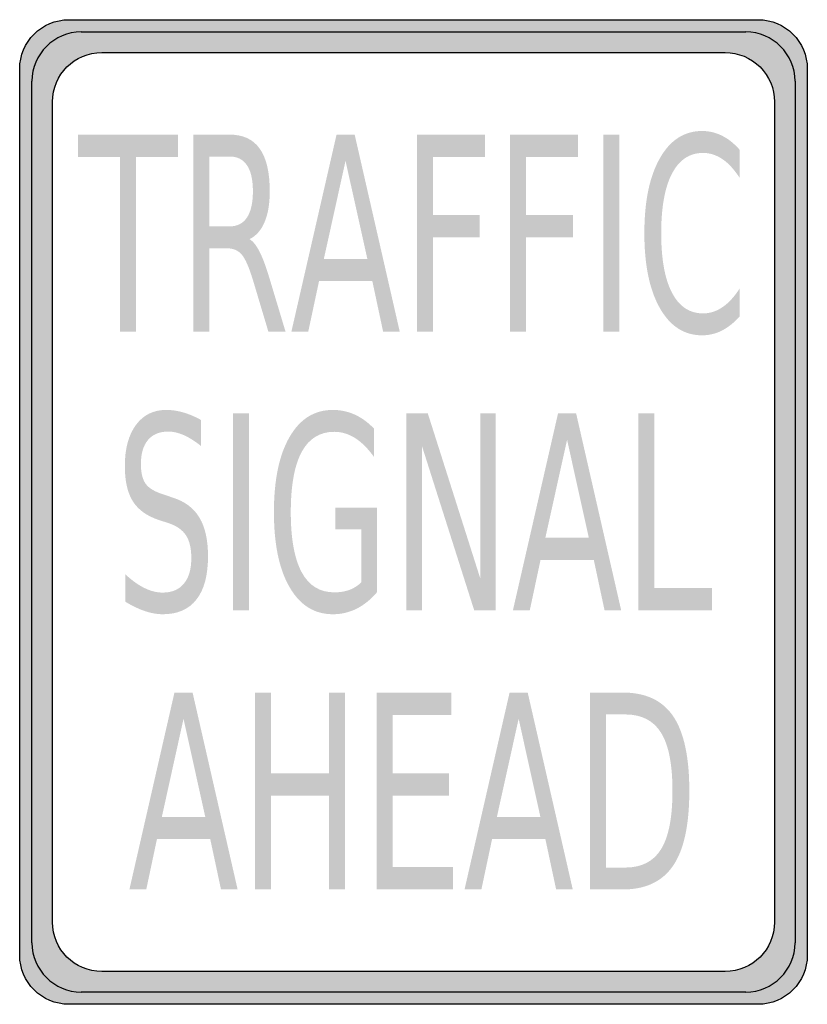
# Model space of a CAD drawing. Header units: inches. Extents: x -0.5 to 0.5, y -0.62 to 0.63.
import ezdxf

# ---------------------------------------------------------------- set-up
doc = ezdxf.new("R2010")
doc.units = ezdxf.units.IN
doc.header["$MEASUREMENT"] = 0

msp = doc.modelspace()

# ---------------------------------------------------------------- hatches: boundary and pattern name
h = msp.add_hatch(color=7)
edge = h.paths.add_edge_path()
edge.add_spline(control_points=[(-0.5, 0.5625), (-0.5, 0.597), (-0.472, 0.625), (-0.4375, 0.625)], knot_values=[0, 0, 0, 0, 1, 1, 1, 1], degree=3, periodic=0)
edge.add_line((-0.4375, 0.625), (0.4375, 0.625))
edge.add_spline(control_points=[(0.4375, 0.625), (0.472, 0.625), (0.5, 0.597), (0.5, 0.5625)], knot_values=[0, 0, 0, 0, 1, 1, 1, 1], degree=3, periodic=0)
edge.add_line((0.5, 0.5625), (0.5, -0.5625))
edge.add_spline(control_points=[(0.5, -0.5625), (0.5, -0.597), (0.472, -0.625), (0.4375, -0.625)], knot_values=[0, 0, 0, 0, 1, 1, 1, 1], degree=3, periodic=0)
edge.add_line((0.4375, -0.625), (-0.4375, -0.625))
edge.add_spline(control_points=[(-0.4375, -0.625), (-0.472, -0.625), (-0.5, -0.597), (-0.5, -0.5625)], knot_values=[0, 0, 0, 0, 1, 1, 1, 1], degree=3, periodic=0)
edge.add_line((-0.5, -0.5625), (-0.5, 0.5625))
edge = h.paths.add_edge_path(flags=0)
edge.add_spline(control_points=[(-0.4583, 0.5208), (-0.4583, 0.5554), (-0.4304, 0.5833), (-0.3958, 0.5833)], knot_values=[0, 0, 0, 0, 1, 1, 1, 1], degree=3, periodic=0)
edge.add_line((-0.3958, 0.5833), (0.3958, 0.5833))
edge.add_spline(control_points=[(0.3958, 0.5833), (0.4124, 0.5833), (0.4283, 0.5767), (0.44, 0.565), (0.4517, 0.5533), (0.4583, 0.5374), (0.4583, 0.5208)], knot_values=[0, 0, 0, 0, 1, 1, 1, 2, 2, 2, 2], degree=3, periodic=0)
edge.add_line((0.4583, 0.5208), (0.4583, -0.5208))
edge.add_spline(control_points=[(0.4583, -0.5208), (0.4583, -0.5554), (0.4303, -0.5833), (0.3958, -0.5833)], knot_values=[0, 0, 0, 0, 1, 1, 1, 1], degree=3, periodic=0)
edge.add_line((0.3958, -0.5833), (-0.3958, -0.5833))
edge.add_spline(control_points=[(-0.3958, -0.5833), (-0.4304, -0.5833), (-0.4583, -0.5554), (-0.4583, -0.5208)], knot_values=[0, 0, 0, 0, 1, 1, 1, 1], degree=3, periodic=0)
edge.add_line((-0.4583, -0.5208), (-0.4583, 0.5208))
h = msp.add_hatch(color=7)
edge = h.paths.add_edge_path()
edge.add_spline(control_points=[(0.4844, 0.5469), (0.4844, 0.5814), (0.4564, 0.6094), (0.4219, 0.6094)], knot_values=[0, 0, 0, 0, 1, 1, 1, 1], degree=3, periodic=0)
edge.add_line((0.4219, 0.6094), (-0.4219, 0.6094))
edge.add_spline(control_points=[(-0.4219, 0.6094), (-0.4564, 0.6094), (-0.4844, 0.5814), (-0.4844, 0.5469)], knot_values=[0, 0, 0, 0, 1, 1, 1, 1], degree=3, periodic=0)
edge.add_line((-0.4844, 0.5469), (-0.4844, -0.5469))
edge.add_spline(control_points=[(-0.4844, -0.5469), (-0.4844, -0.5635), (-0.4778, -0.5793), (-0.4661, -0.5911), (-0.4543, -0.6028), (-0.4385, -0.6094), (-0.4219, -0.6094)], knot_values=[0, 0, 0, 0, 1, 1, 1, 2, 2, 2, 2], degree=3, periodic=0)
edge.add_line((-0.4219, -0.6094), (0.4219, -0.6094))
edge.add_spline(control_points=[(0.4219, -0.6094), (0.4384, -0.6094), (0.4543, -0.6028), (0.4661, -0.5911), (0.4778, -0.5793), (0.4844, -0.5635), (0.4844, -0.5469)], knot_values=[0, 0, 0, 0, 1, 1, 1, 2, 2, 2, 2], degree=3, periodic=0)
edge.add_line((0.4844, -0.5469), (0.4844, 0.5469))
edge = h.paths.add_edge_path(flags=0)
edge.add_spline(control_points=[(0.4583, -0.5208), (0.4583, -0.5374), (0.4517, -0.5533), (0.44, -0.565), (0.4283, -0.5767), (0.4124, -0.5833), (0.3958, -0.5833)], knot_values=[0, 0, 0, 0, 1, 1, 1, 2, 2, 2, 2], degree=3, periodic=0)
edge.add_line((0.3958, -0.5833), (-0.3958, -0.5833))
edge.add_spline(control_points=[(-0.3958, -0.5833), (-0.4304, -0.5833), (-0.4583, -0.5554), (-0.4583, -0.5208)], knot_values=[0, 0, 0, 0, 1, 1, 1, 1], degree=3, periodic=0)
edge.add_line((-0.4583, -0.5208), (-0.4583, 0.5208))
edge.add_spline(control_points=[(-0.4583, 0.5208), (-0.4583, 0.5374), (-0.4518, 0.5533), (-0.44, 0.565), (-0.4283, 0.5767), (-0.4124, 0.5833), (-0.3958, 0.5833)], knot_values=[0, 0, 0, 0, 1, 1, 1, 2, 2, 2, 2], degree=3, periodic=0)
edge.add_line((-0.3958, 0.5833), (0.3958, 0.5833))
edge.add_spline(control_points=[(0.3958, 0.5833), (0.4124, 0.5833), (0.4283, 0.5767), (0.44, 0.565), (0.4517, 0.5533), (0.4583, 0.5374), (0.4583, 0.5208)], knot_values=[0, 0, 0, 0, 1, 1, 1, 2, 2, 2, 2], degree=3, periodic=0)
edge.add_line((0.4583, 0.5208), (0.4583, -0.5208))
for points in [[(-0.4258, 0.4791), (-0.2989, 0.4791), (-0.2989, 0.4507), (-0.3522, 0.4507), (-0.3522, 0.2291), (-0.3726, 0.2291), (-0.3726, 0.4507), (-0.4258, 0.4507), (-0.4258, 0.4791)], [(0.0044, 0.4791), (0.0906, 0.4791), (0.0906, 0.4507), (0.0247, 0.4507), (0.0247, 0.377), (0.0841, 0.377), (0.0841, 0.3485), (0.0247, 0.3485), (0.0247, 0.2291), (0.0044, 0.2291), (0.0044, 0.4791)], [(0.1227, 0.4791), (0.2089, 0.4791), (0.2089, 0.4507), (0.143, 0.4507), (0.143, 0.377), (0.2025, 0.377), (0.2025, 0.3485), (0.143, 0.3485), (0.143, 0.2291), (0.1227, 0.2291), (0.1227, 0.4791)], [(0.2411, 0.4791), (0.2614, 0.4791), (0.2614, 0.2291), (0.2411, 0.2291), (0.2411, 0.4791)], [(-0.2292, 0.1251), (-0.2089, 0.1251), (-0.2089, -0.1249), (-0.2292, -0.1249), (-0.2292, 0.1251)], [(-0.0091, 0.1251), (0.0182, 0.1251), (0.0847, -0.0841), (0.0847, 0.1251), (0.1044, 0.1251), (0.1044, -0.1249), (0.0771, -0.1249), (0.0106, 0.0842), (0.0106, -0.1249), (-0.0091, -0.1249), (-0.0091, 0.1251)], [(0.2856, 0.1251), (0.3059, 0.1251), (0.3059, -0.0965), (0.3789, -0.0965), (0.3789, -0.1249), (0.2856, -0.1249), (0.2856, 0.1251)], [(-0.2014, -0.2292), (-0.1811, -0.2292), (-0.1811, -0.3317), (-0.1074, -0.3317), (-0.1074, -0.2292), (-0.0871, -0.2292), (-0.0871, -0.4792), (-0.1074, -0.4792), (-0.1074, -0.3602), (-0.1811, -0.3602), (-0.1811, -0.4792), (-0.2014, -0.4792), (-0.2014, -0.2292)], [(-0.0467, -0.2292), (0.0482, -0.2292), (0.0482, -0.2577), (-0.0264, -0.2577), (-0.0264, -0.3317), (0.0451, -0.3317), (0.0451, -0.3602), (-0.0264, -0.3602), (-0.0264, -0.4508), (0.05, -0.4508), (0.05, -0.4792), (-0.0467, -0.4792), (-0.0467, -0.2292)]]:
    msp.add_hatch(color=7).paths.add_polyline_path(points)
h = msp.add_hatch(color=7)
edge = h.paths.add_edge_path()
edge.add_spline(control_points=[(-0.2082, 0.3464), (-0.2039, 0.3439), (-0.1996, 0.3387), (-0.1955, 0.3306), (-0.1914, 0.3226), (-0.1873, 0.3115), (-0.1831, 0.2975)], knot_values=[0, 0, 0, 0, 1, 1, 1, 2, 2, 2, 2], degree=3, periodic=0)
edge.add_line((-0.1831, 0.2975), (-0.1625, 0.2291))
edge.add_line((-0.1625, 0.2291), (-0.1843, 0.2291))
edge.add_line((-0.1843, 0.2291), (-0.2035, 0.2933))
edge.add_spline(control_points=[(-0.2035, 0.2933), (-0.2085, 0.31), (-0.2133, 0.3211), (-0.2179, 0.3266), (-0.2226, 0.3321), (-0.2289, 0.3348), (-0.237, 0.3348)], knot_values=[0, 0, 0, 0, 1, 1, 1, 2, 2, 2, 2], degree=3, periodic=0)
edge.add_line((-0.237, 0.3348), (-0.2591, 0.3348))
edge.add_line((-0.2591, 0.3348), (-0.2591, 0.2291))
edge.add_line((-0.2591, 0.2291), (-0.2794, 0.2291))
edge.add_line((-0.2794, 0.2291), (-0.2794, 0.4791))
edge.add_line((-0.2794, 0.4791), (-0.2335, 0.4791))
edge.add_spline(control_points=[(-0.2335, 0.4791), (-0.2164, 0.4791), (-0.2036, 0.4732), (-0.1952, 0.4612), (-0.1867, 0.4493), (-0.1825, 0.4313), (-0.1825, 0.4071), (-0.1825, 0.3914), (-0.1847, 0.3783), (-0.1891, 0.368), (-0.1935, 0.3576), (-0.1999, 0.3504), (-0.2082, 0.3464)], knot_values=[0, 0, 0, 0, 1, 1, 1, 2, 2, 2, 3, 3, 3, 4, 4, 4, 4], degree=3, periodic=0)
edge = h.paths.add_edge_path(flags=0)
edge.add_line((-0.2591, 0.4513), (-0.2591, 0.3626))
edge.add_line((-0.2591, 0.3626), (-0.2335, 0.3626))
edge.add_spline(control_points=[(-0.2335, 0.3626), (-0.2238, 0.3626), (-0.2164, 0.3664), (-0.2114, 0.3739), (-0.2064, 0.3814), (-0.2039, 0.3925), (-0.2039, 0.4071), (-0.2039, 0.4218), (-0.2064, 0.4328), (-0.2114, 0.4402), (-0.2164, 0.4476), (-0.2238, 0.4513), (-0.2335, 0.4513)], knot_values=[0, 0, 0, 0, 1, 1, 1, 2, 2, 2, 3, 3, 3, 4, 4, 4, 4], degree=3, periodic=0)
edge.add_line((-0.2335, 0.4513), (-0.2591, 0.4513))
h = msp.add_hatch(color=7)
h.paths.add_polyline_path([(-0.0977, 0.4791), (-0.0747, 0.4791), (-0.0175, 0.2291), (-0.0386, 0.2291), (-0.0523, 0.2933), (-0.1199, 0.2933), (-0.1336, 0.2291), (-0.155, 0.2291), (-0.0977, 0.4791)])
h.paths.add_polyline_path([(-0.0863, 0.4458), (-0.1138, 0.3214), (-0.0586, 0.3214), (-0.0863, 0.4458)], flags=0)
h = msp.add_hatch(color=7)
edge = h.paths.add_edge_path()
edge.add_line((0.4141, 0.4599), (0.4141, 0.4242))
edge.add_spline(control_points=[(0.4141, 0.4242), (0.4072, 0.4348), (0.4, 0.4428), (0.3922, 0.448), (0.3845, 0.4532), (0.3763, 0.4559), (0.3676, 0.4559), (0.3504, 0.4559), (0.3373, 0.4471), (0.3282, 0.4297), (0.3191, 0.4122), (0.3145, 0.3869), (0.3145, 0.3539), (0.3145, 0.321), (0.3191, 0.2958), (0.3282, 0.2783), (0.3373, 0.2608), (0.3504, 0.2521), (0.3676, 0.2521), (0.3763, 0.2521), (0.3845, 0.2547), (0.3922, 0.26), (0.4, 0.2652), (0.4072, 0.2731), (0.4141, 0.2837)], knot_values=[0, 0, 0, 0, 1, 1, 1, 2, 2, 2, 3, 3, 3, 4, 4, 4, 5, 5, 5, 6, 6, 6, 7, 7, 7, 8, 8, 8, 8], degree=3, periodic=0)
edge.add_line((0.4141, 0.2837), (0.4141, 0.2484))
edge.add_spline(control_points=[(0.4141, 0.2484), (0.407, 0.2404), (0.3995, 0.2343), (0.3915, 0.2303), (0.3836, 0.2263), (0.3752, 0.2243), (0.3664, 0.2243), (0.3437, 0.2243), (0.3258, 0.2359), (0.3127, 0.259), (0.2996, 0.2822), (0.2931, 0.3138), (0.2931, 0.3539), (0.2931, 0.3941), (0.2996, 0.4258), (0.3127, 0.4489), (0.3258, 0.4721), (0.3437, 0.4837), (0.3664, 0.4837), (0.3753, 0.4837), (0.3838, 0.4817), (0.3917, 0.4777), (0.3997, 0.4738), (0.4071, 0.4678), (0.4141, 0.4599)], knot_values=[0, 0, 0, 0, 1, 1, 1, 2, 2, 2, 3, 3, 3, 4, 4, 4, 5, 5, 5, 6, 6, 6, 7, 7, 7, 8, 8, 8, 8], degree=3, periodic=0)
h = msp.add_hatch(color=7)
edge = h.paths.add_edge_path()
edge.add_line((-0.2699, 0.1169), (-0.2699, 0.0839))
edge.add_spline(control_points=[(-0.2699, 0.0839), (-0.2776, 0.09), (-0.2849, 0.0946), (-0.2917, 0.0976), (-0.2985, 0.1006), (-0.3051, 0.1021), (-0.3115, 0.1021), (-0.3226, 0.1021), (-0.3311, 0.0986), (-0.3371, 0.0914), (-0.3431, 0.0843), (-0.3461, 0.0741), (-0.3461, 0.0609), (-0.3461, 0.0499), (-0.3441, 0.0415), (-0.3401, 0.0359), (-0.3361, 0.0303), (-0.3286, 0.0257), (-0.3174, 0.0223)], knot_values=[0, 0, 0, 0, 1, 1, 1, 2, 2, 2, 3, 3, 3, 4, 4, 4, 5, 5, 5, 6, 6, 6, 6], degree=3, periodic=0)
edge.add_line((-0.3174, 0.0223), (-0.3052, 0.0181))
edge.add_spline(control_points=[(-0.3052, 0.0181), (-0.29, 0.0133), (-0.2789, 0.0048), (-0.2717, -0.0073), (-0.2645, -0.0194), (-0.2609, -0.0356), (-0.2609, -0.0559), (-0.2609, -0.0802), (-0.2657, -0.0985), (-0.2755, -0.111), (-0.2852, -0.1235), (-0.2995, -0.1298), (-0.3183, -0.1298), (-0.3254, -0.1298), (-0.333, -0.1285), (-0.341, -0.1258), (-0.349, -0.1231), (-0.3573, -0.1191), (-0.3659, -0.1139)], knot_values=[0, 0, 0, 0, 1, 1, 1, 2, 2, 2, 3, 3, 3, 4, 4, 4, 5, 5, 5, 6, 6, 6, 6], degree=3, periodic=0)
edge.add_line((-0.3659, -0.1139), (-0.3659, -0.0791))
edge.add_spline(control_points=[(-0.3659, -0.0791), (-0.3576, -0.0868), (-0.3495, -0.0926), (-0.3416, -0.0965), (-0.3337, -0.1004), (-0.326, -0.1023), (-0.3183, -0.1023), (-0.3067, -0.1023), (-0.2978, -0.0985), (-0.2915, -0.0909), (-0.2852, -0.0834), (-0.2821, -0.0725), (-0.2821, -0.0585), (-0.2821, -0.0462), (-0.2843, -0.0366), (-0.2888, -0.0297), (-0.2934, -0.0227), (-0.3008, -0.0175), (-0.3111, -0.0141)], knot_values=[0, 0, 0, 0, 1, 1, 1, 2, 2, 2, 3, 3, 3, 4, 4, 4, 5, 5, 5, 6, 6, 6, 6], degree=3, periodic=0)
edge.add_line((-0.3111, -0.0141), (-0.3235, -0.0101))
edge.add_spline(control_points=[(-0.3235, -0.0101), (-0.3386, -0.005), (-0.3495, 0.0028), (-0.3563, 0.0135), (-0.3631, 0.0243), (-0.3665, 0.0392), (-0.3665, 0.0583), (-0.3665, 0.0804), (-0.3618, 0.0978), (-0.3524, 0.1105), (-0.3431, 0.1232), (-0.3302, 0.1296), (-0.3138, 0.1296), (-0.3068, 0.1296), (-0.2996, 0.1285), (-0.2923, 0.1264), (-0.285, 0.1243), (-0.2775, 0.1211), (-0.2699, 0.1169)], knot_values=[0, 0, 0, 0, 1, 1, 1, 2, 2, 2, 3, 3, 3, 4, 4, 4, 5, 5, 5, 6, 6, 6, 6], degree=3, periodic=0)
h = msp.add_hatch(color=7)
edge = h.paths.add_edge_path()
edge.add_line((-0.0663, -0.0893), (-0.0663, -0.0221))
edge.add_line((-0.0663, -0.0221), (-0.0994, -0.0221))
edge.add_line((-0.0994, -0.0221), (-0.0994, 0.0057))
edge.add_line((-0.0994, 0.0057), (-0.0462, 0.0057))
edge.add_line((-0.0462, 0.0057), (-0.0462, -0.1017))
edge.add_spline(control_points=[(-0.0462, -0.1017), (-0.054, -0.1109), (-0.0626, -0.1179), (-0.0721, -0.1227), (-0.0815, -0.1274), (-0.0916, -0.1298), (-0.1023, -0.1298), (-0.1258, -0.1298), (-0.1441, -0.1184), (-0.1573, -0.0955), (-0.1706, -0.0727), (-0.1772, -0.0409), (-0.1772, -0.0002), (-0.1772, 0.0407), (-0.1706, 0.0725), (-0.1573, 0.0953), (-0.1441, 0.1182), (-0.1258, 0.1296), (-0.1023, 0.1296), (-0.0926, 0.1296), (-0.0833, 0.1276), (-0.0744, 0.1236), (-0.0656, 0.1195), (-0.0575, 0.1136), (-0.0501, 0.1058)], knot_values=[0, 0, 0, 0, 1, 1, 1, 2, 2, 2, 3, 3, 3, 4, 4, 4, 5, 5, 5, 6, 6, 6, 7, 7, 7, 8, 8, 8, 8], degree=3, periodic=0)
edge.add_line((-0.0501, 0.1058), (-0.0501, 0.0698))
edge.add_spline(control_points=[(-0.0501, 0.0698), (-0.0576, 0.0804), (-0.0656, 0.0884), (-0.074, 0.0938), (-0.0824, 0.0991), (-0.0913, 0.1018), (-0.1006, 0.1018), (-0.119, 0.1018), (-0.1328, 0.0932), (-0.142, 0.0762), (-0.1512, 0.0591), (-0.1558, 0.0336), (-0.1558, -0.0002), (-0.1558, -0.0339), (-0.1512, -0.0593), (-0.142, -0.0764), (-0.1328, -0.0935), (-0.119, -0.102), (-0.1006, -0.102), (-0.0935, -0.102), (-0.0871, -0.101), (-0.0814, -0.0989), (-0.0758, -0.0968), (-0.0707, -0.0936), (-0.0663, -0.0893)], knot_values=[0, 0, 0, 0, 1, 1, 1, 2, 2, 2, 3, 3, 3, 4, 4, 4, 5, 5, 5, 6, 6, 6, 7, 7, 7, 8, 8, 8, 8], degree=3, periodic=0)
h = msp.add_hatch(color=7)
h.paths.add_polyline_path([(0.1835, 0.1251), (0.2065, 0.1251), (0.2637, -0.1249), (0.2426, -0.1249), (0.2289, -0.0608), (0.1613, -0.0608), (0.1476, -0.1249), (0.1262, -0.1249), (0.1835, 0.1251)])
h.paths.add_polyline_path([(0.195, 0.0917), (0.1674, -0.0327), (0.2226, -0.0327), (0.195, 0.0917)], flags=0)
h = msp.add_hatch(color=7)
h.paths.add_polyline_path([(-0.3035, -0.2292), (-0.2805, -0.2292), (-0.2233, -0.4792), (-0.2444, -0.4792), (-0.2581, -0.4151), (-0.3257, -0.4151), (-0.3393, -0.4792), (-0.3607, -0.4792), (-0.3035, -0.2292)])
h.paths.add_polyline_path([(-0.292, -0.2625), (-0.3195, -0.387), (-0.2644, -0.387), (-0.292, -0.2625)], flags=0)
h = msp.add_hatch(color=7)
h.paths.add_polyline_path([(0.122, -0.2292), (0.145, -0.2292), (0.2022, -0.4792), (0.1811, -0.4792), (0.1674, -0.4151), (0.0998, -0.4151), (0.0862, -0.4792), (0.0648, -0.4792), (0.122, -0.2292)])
h.paths.add_polyline_path([(0.1335, -0.2625), (0.1059, -0.387), (0.1611, -0.387), (0.1335, -0.2625)], flags=0)
h = msp.add_hatch(color=7)
edge = h.paths.add_edge_path()
edge.add_line((0.2241, -0.2292), (0.2658, -0.2292))
edge.add_spline(control_points=[(0.2658, -0.2292), (0.2949, -0.2292), (0.3162, -0.2393), (0.3298, -0.2594), (0.3434, -0.2796), (0.3502, -0.3111), (0.3502, -0.354), (0.3502, -0.3971), (0.3434, -0.4287), (0.3297, -0.4489), (0.316, -0.4691), (0.2947, -0.4792), (0.2658, -0.4792)], knot_values=[0, 0, 0, 0, 1, 1, 1, 2, 2, 2, 3, 3, 3, 4, 4, 4, 4], degree=3, periodic=0)
edge.add_line((0.2658, -0.4792), (0.2241, -0.4792))
edge.add_line((0.2241, -0.4792), (0.2241, -0.2292))
edge = h.paths.add_edge_path(flags=0)
edge.add_line((0.2444, -0.257), (0.2444, -0.4514))
edge.add_line((0.2444, -0.4514), (0.2689, -0.4514))
edge.add_spline(control_points=[(0.2689, -0.4514), (0.2896, -0.4514), (0.3048, -0.4436), (0.3144, -0.428), (0.324, -0.4123), (0.3288, -0.3877), (0.3288, -0.354), (0.3288, -0.3205), (0.324, -0.2959), (0.3144, -0.2804), (0.3048, -0.2648), (0.2896, -0.257), (0.2689, -0.257)], knot_values=[0, 0, 0, 0, 1, 1, 1, 2, 2, 2, 3, 3, 3, 4, 4, 4, 4], degree=3, periodic=0)
edge.add_line((0.2689, -0.257), (0.2444, -0.257))

# ---------------------------------------------------------------- linework, layer by layer
at = {"color": 7}
for p, q in [((-0.4219, 0.6094), (0.4219, 0.6094)), ((-0.4844, -0.5469), (-0.4844, 0.5469)), ((0.4844, 0.5469), (0.4844, -0.5469)), ((0.4219, -0.6094), (-0.4219, -0.6094))]:
    msp.add_line(p, q, dxfattribs=at)
for points in [[(-0.4375, 0.625), (0.4375, 0.625)], [(-0.3958, 0.5833), (0.3958, 0.5833)], [(-0.5, -0.5625), (-0.5, 0.5625)], [(0.5, 0.5625), (0.5, -0.5625)], [(-0.4583, -0.5208), (-0.4583, 0.5208)], [(0.4583, 0.5208), (0.4583, -0.5208)], [(0.3958, -0.5833), (-0.3958, -0.5833)], [(0.4375, -0.625), (-0.4375, -0.625)]]:
    msp.add_lwpolyline(points, dxfattribs=at)
for points in [[(-0.5, 0.5625), (-0.5, 0.597), (-0.472, 0.625), (-0.4375, 0.625)], [(0.4375, 0.625), (0.472, 0.625), (0.5, 0.597), (0.5, 0.5625)], [(-0.4219, 0.6094), (-0.4564, 0.6094), (-0.4844, 0.5814), (-0.4844, 0.5469)], [(0.4844, 0.5469), (0.4844, 0.5814), (0.4564, 0.6094), (0.4219, 0.6094)], [(-0.4583, 0.5208), (-0.4583, 0.5554), (-0.4304, 0.5833), (-0.3958, 0.5833)], [(-0.3958, -0.5833), (-0.4304, -0.5833), (-0.4583, -0.5554), (-0.4583, -0.5208)], [(0.4583, -0.5208), (0.4583, -0.5554), (0.4303, -0.5833), (0.3958, -0.5833)], [(-0.4844, -0.5469), (-0.4844, -0.5814), (-0.4564, -0.6094), (-0.4219, -0.6094)], [(0.4219, -0.6094), (0.4564, -0.6094), (0.4844, -0.5814), (0.4844, -0.5469)], [(-0.4375, -0.625), (-0.472, -0.625), (-0.5, -0.597), (-0.5, -0.5625)], [(0.5, -0.5625), (0.5, -0.597), (0.472, -0.625), (0.4375, -0.625)]]:
    msp.add_open_spline(points, degree=3, dxfattribs=at)
msp.add_open_spline([(0.3958, 0.5833), (0.4124, 0.5833), (0.4283, 0.5767), (0.44, 0.565), (0.4517, 0.5533), (0.4583, 0.5374), (0.4583, 0.5208)], degree=3, knots=[0, 0, 0, 0, 1, 1, 1, 2, 2, 2, 2], dxfattribs=at)

doc.saveas('drawing.dxf')
